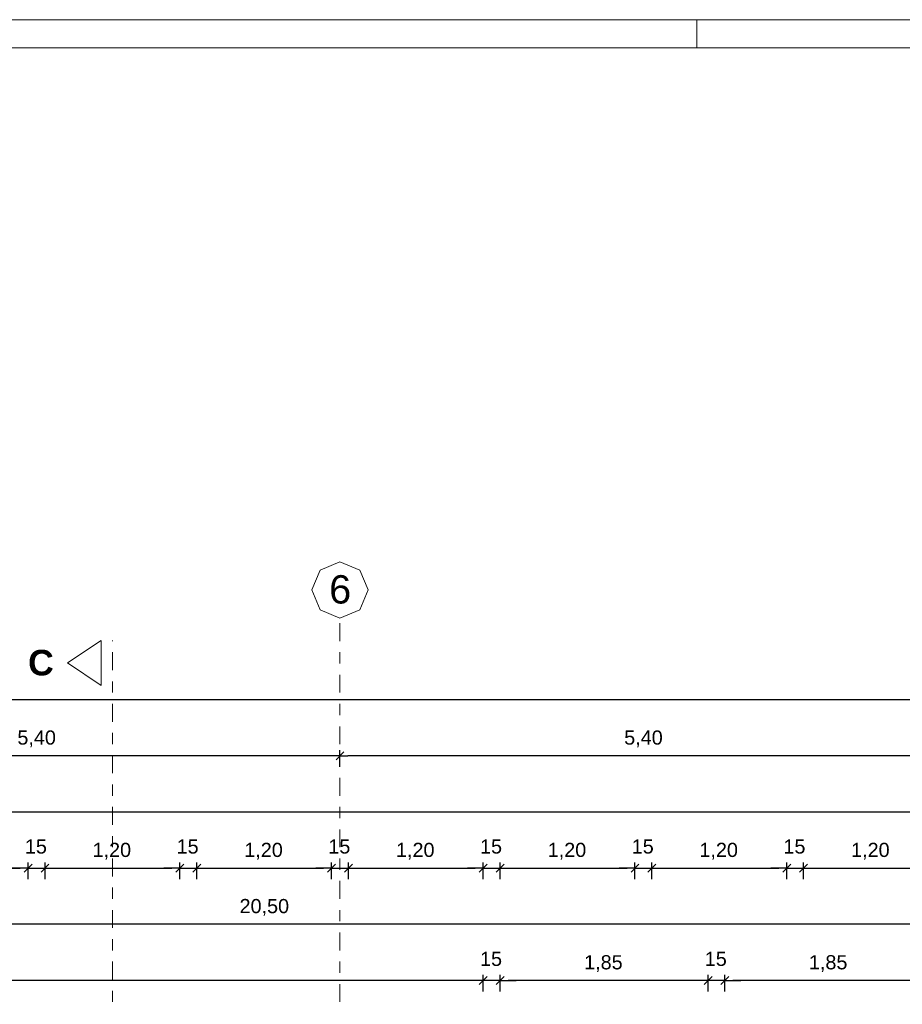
# Model space of a CAD drawing. Header units: metres. Extents: x -45.2 to 14.3, y -31.8 to 10.2.
# Tile 80 of 152: x -31.2 to -23.3, y 1.5 to 10.2. Entities that reach past the tile are written whole.
import ezdxf

# ---------------------------------------------------------------- set-up
doc = ezdxf.new("R2010")
doc.units = ezdxf.units.M
doc.header["$LTSCALE"] = 0.05
doc.linetypes.add('Achsen 01', pattern=[5.291531, 3.175, -1.058062, 0.352704, -0.705764])
doc.layers.get('0').update_dxf_attribs({"lineweight": 25})
doc.layers.add('AV1-Achsen', color=1, linetype='Achsen 01', lineweight=18, true_color=0xff0000)
for name, color, linetype, lineweight in [('AV1-Planrahmen', 7, 'Continuous', 9), ('AV1-Schnitt Achsen', 7, 'Achsen 01', 18), ('Bemaßung-Bemaßung', 7, 'Continuous', 9), ('Keine', 7, 'Continuous', 9)]:
    doc.layers.add(name, color=color, linetype=linetype, lineweight=lineweight)
doc.styles.add('Arial', font='arial.ttf')
doc.styles.add('Arial (bold)', font='arialbd.ttf')

# ---------------------------------------------------------------- blocks, each defined once
blk = doc.blocks.new('Group')
at = {"layer": 'AV1-Planrahmen', "color": 7}
blk.add_line((-0.1945, 0.4155), (-0.1945, 0.4205), dxfattribs=at)
at = {"layer": 'AV1-Planrahmen', "color": 7, "flags": 128}
for points in [[(-0.5945, -0.4205), (-0.5945, 0.4205), (0.5945, 0.4205), (0.5945, -0.4205)], [(-0.5695, -0.4155), (-0.5695, 0.4155), (0.4045, 0.4155), (0.4045, -0.4155)]]:
    blk.add_lwpolyline(points, close=True, dxfattribs=at)

msp = doc.modelspace()

# ---------------------------------------------------------------- linework, layer by layer
at = {"color": 0, "linetype": 'Continuous', "lineweight": 15}
for p, q in [((-28.3146, 3.7104), (-28.3854, 3.6396)), ((-28.3854, 3.6396), (-28.3146, 3.7104)), ((-31.0896, 2.7104), (-31.1604, 2.6396)), ((-31.0896, 2.7104), (-31.1604, 2.6396)), ((-31.0104, 2.6396), (-30.9396, 2.7104)), ((-31.0104, 2.6396), (-30.9396, 2.7104)), ((-29.7396, 2.7104), (-29.8104, 2.6396)), ((-29.7396, 2.7104), (-29.8104, 2.6396)), ((-29.6604, 2.6396), (-29.5896, 2.7104)), ((-29.6604, 2.6396), (-29.5896, 2.7104)), ((-28.3896, 2.7104), (-28.4604, 2.6396)), ((-28.3896, 2.7104), (-28.4604, 2.6396)), ((-28.3104, 2.6396), (-28.2396, 2.7104)), ((-28.3104, 2.6396), (-28.2396, 2.7104)), ((-27.0396, 2.7104), (-27.1104, 2.6396)), ((-27.0396, 2.7104), (-27.1104, 2.6396)), ((-26.9604, 2.6396), (-26.8896, 2.7104)), ((-26.9604, 2.6396), (-26.8896, 2.7104)), ((-25.6896, 2.7104), (-25.7604, 2.6396)), ((-25.6896, 2.7104), (-25.7604, 2.6396)), ((-25.6104, 2.6396), (-25.5396, 2.7104)), ((-25.6104, 2.6396), (-25.5396, 2.7104)), ((-24.3396, 2.7104), (-24.4104, 2.6396)), ((-24.3396, 2.7104), (-24.4104, 2.6396)), ((-24.2604, 2.6396), (-24.1896, 2.7104)), ((-24.2604, 2.6396), (-24.1896, 2.7104)), ((-27.0396, 1.7104), (-27.1104, 1.6396)), ((-27.0396, 1.7104), (-27.1104, 1.6396)), ((-26.9604, 1.6396), (-26.8896, 1.7104)), ((-26.9604, 1.6396), (-26.8896, 1.7104)), ((-25.0396, 1.7104), (-25.1104, 1.6396)), ((-25.0396, 1.7104), (-25.1104, 1.6396)), ((-24.9604, 1.6396), (-24.8896, 1.7104)), ((-24.9604, 1.6396), (-24.8896, 1.7104))]:
    msp.add_line(p, q, dxfattribs=at)
at = {"color": 0, "linetype": 'ByBlock', "lineweight": -2}
for p, q in [((-28.35, 3.675), (-28.4207, 3.675)), ((-28.35, 3.675), (-28.2793, 3.675)), ((-31.125, 2.675), (-31.1957, 2.675)), ((-31.125, 2.675), (-31.1957, 2.675)), ((-30.975, 2.675), (-30.9043, 2.675)), ((-30.975, 2.675), (-30.9043, 2.675)), ((-29.775, 2.675), (-29.8457, 2.675)), ((-29.775, 2.675), (-29.8457, 2.675)), ((-29.625, 2.675), (-29.5543, 2.675)), ((-29.625, 2.675), (-29.5543, 2.675)), ((-28.425, 2.675), (-28.4957, 2.675)), ((-28.425, 2.675), (-28.4957, 2.675)), ((-28.275, 2.675), (-28.2043, 2.675)), ((-28.275, 2.675), (-28.2043, 2.675)), ((-27.075, 2.675), (-27.1457, 2.675)), ((-27.075, 2.675), (-27.1457, 2.675)), ((-26.925, 2.675), (-26.8543, 2.675)), ((-26.925, 2.675), (-26.8543, 2.675)), ((-25.725, 2.675), (-25.7957, 2.675)), ((-25.725, 2.675), (-25.7957, 2.675)), ((-25.575, 2.675), (-25.5043, 2.675)), ((-25.575, 2.675), (-25.5043, 2.675)), ((-24.375, 2.675), (-24.4457, 2.675)), ((-24.375, 2.675), (-24.4457, 2.675)), ((-24.225, 2.675), (-24.1543, 2.675)), ((-24.225, 2.675), (-24.1543, 2.675)), ((-27.075, 1.675), (-27.1457, 1.675)), ((-27.075, 1.675), (-27.1457, 1.675)), ((-26.925, 1.675), (-26.8543, 1.675)), ((-26.925, 1.675), (-26.8543, 1.675)), ((-25.075, 1.675), (-25.1457, 1.675)), ((-25.075, 1.675), (-25.1457, 1.675)), ((-24.925, 1.675), (-24.8543, 1.675)), ((-24.925, 1.675), (-24.8543, 1.675))]:
    msp.add_line(p, q, dxfattribs=at)
at = {"layer": 'AV1-Achsen'}
msp.add_line((-28.35, -26.5), (-28.35, 4.9), dxfattribs=at)
at = {"layer": 'AV1-Achsen', "linetype": 'Continuous'}
msp.add_lwpolyline([(-28.35, 5.4), (-28.1732, 5.3268), (-28.1, 5.15), (-28.1732, 4.9732), (-28.35, 4.9), (-28.5268, 4.9732), (-28.6, 5.15), (-28.5268, 5.3268)], close=True, dxfattribs=at)
at = {"layer": 'AV1-Schnitt Achsen'}
msp.add_line((-30.375, -26.3), (-30.375, 4.7), dxfattribs=at)
at = {"layer": 'AV1-Schnitt Achsen', "linetype": 'Continuous'}
msp.add_lwpolyline([(-30.475, 4.3), (-30.475, 4.7), (-30.775, 4.5)], close=True, dxfattribs=at)
at = {"layer": 'Bemaßung-Bemaßung', "color": 0, "lineweight": -2}
for p, q in [((-39.0793, 4.175), (-0.0707, 4.175)), ((-28.35, 3.575), (-28.35, 3.725)), ((-28.35, 3.575), (-28.35, 3.725)), ((-28.4207, 3.675), (-33.6793, 3.675)), ((-23.0207, 3.675), (-28.2793, 3.675)), ((-39.7543, 3.175), (0.6043, 3.175)), ((-18.8457, 2.175), (-39.2043, 2.175))]:
    msp.add_line(p, q, dxfattribs=at)
at = {"layer": 'Bemaßung-Bemaßung', "color": 0, "linetype": 'Continuous', "lineweight": -2}
for p, q in [((-31.125, 2.575), (-31.125, 2.725)), ((-31.125, 2.575), (-31.125, 2.725)), ((-30.975, 2.575), (-30.975, 2.725)), ((-30.975, 2.575), (-30.975, 2.725)), ((-29.775, 2.575), (-29.775, 2.725)), ((-29.775, 2.575), (-29.775, 2.725)), ((-29.625, 2.575), (-29.625, 2.725)), ((-29.625, 2.575), (-29.625, 2.725)), ((-28.425, 2.575), (-28.425, 2.725)), ((-28.425, 2.575), (-28.425, 2.725)), ((-28.275, 2.575), (-28.275, 2.725)), ((-28.275, 2.575), (-28.275, 2.725)), ((-27.075, 2.575), (-27.075, 2.725)), ((-27.075, 2.575), (-27.075, 2.725)), ((-26.925, 2.575), (-26.925, 2.725)), ((-26.925, 2.575), (-26.925, 2.725)), ((-25.725, 2.575), (-25.725, 2.725)), ((-25.725, 2.575), (-25.725, 2.725)), ((-25.575, 2.575), (-25.575, 2.725)), ((-25.575, 2.575), (-25.575, 2.725)), ((-24.375, 2.575), (-24.375, 2.725)), ((-24.375, 2.575), (-24.375, 2.725)), ((-24.225, 2.575), (-24.225, 2.725)), ((-24.225, 2.575), (-24.225, 2.725)), ((-32.2543, 2.675), (-31.1957, 2.675)), ((-31.1957, 2.675), (-31.2664, 2.675)), ((-31.125, 2.675), (-30.975, 2.675)), ((-30.9043, 2.675), (-29.8457, 2.675)), ((-30.9043, 2.675), (-30.8336, 2.675)), ((-29.8457, 2.675), (-29.9164, 2.675)), ((-29.775, 2.675), (-29.625, 2.675)), ((-29.5543, 2.675), (-28.4957, 2.675)), ((-29.5543, 2.675), (-29.4836, 2.675)), ((-28.4957, 2.675), (-28.5664, 2.675)), ((-28.425, 2.675), (-28.275, 2.675)), ((-28.2043, 2.675), (-27.1457, 2.675)), ((-28.2043, 2.675), (-28.1336, 2.675)), ((-27.1457, 2.675), (-27.2164, 2.675)), ((-27.075, 2.675), (-26.925, 2.675)), ((-26.8543, 2.675), (-25.7957, 2.675)), ((-26.8543, 2.675), (-26.7836, 2.675)), ((-25.7957, 2.675), (-25.8664, 2.675)), ((-25.725, 2.675), (-25.575, 2.675)), ((-25.5043, 2.675), (-24.4457, 2.675)), ((-25.5043, 2.675), (-25.4336, 2.675)), ((-24.4457, 2.675), (-24.5164, 2.675)), ((-24.375, 2.675), (-24.225, 2.675)), ((-24.1543, 2.675), (-23.0957, 2.675)), ((-24.1543, 2.675), (-24.0836, 2.675)), ((-27.1457, 1.675), (-38.9543, 1.675)), ((-27.1457, 1.675), (-27.2164, 1.675)), ((-27.075, 1.575), (-27.075, 1.725)), ((-27.075, 1.575), (-27.075, 1.725)), ((-26.925, 1.675), (-27.075, 1.675)), ((-26.925, 1.575), (-26.925, 1.725)), ((-26.925, 1.575), (-26.925, 1.725)), ((-26.8543, 1.675), (-26.7836, 1.675)), ((-25.1457, 1.675), (-26.8543, 1.675)), ((-25.1457, 1.675), (-25.2164, 1.675)), ((-25.075, 1.575), (-25.075, 1.725)), ((-25.075, 1.575), (-25.075, 1.725)), ((-24.925, 1.675), (-25.075, 1.675)), ((-24.925, 1.575), (-24.925, 1.725)), ((-24.925, 1.575), (-24.925, 1.725)), ((-24.8543, 1.675), (-24.7836, 1.675)), ((-23.1457, 1.675), (-24.8543, 1.675))]:
    msp.add_line(p, q, dxfattribs=at)
at = {"layer": 'Defpoints', "color": 0, "lineweight": 0}
for p, q in [((-28.35, 3.675), (-28.35, 3.675)), ((-31.125, 2.675), (-31.125, 2.675)), ((-30.975, 2.675), (-30.975, 2.675)), ((-29.775, 2.675), (-29.775, 2.675)), ((-29.625, 2.675), (-29.625, 2.675)), ((-28.425, 2.675), (-28.425, 2.675)), ((-28.275, 2.675), (-28.275, 2.675)), ((-27.075, 2.675), (-27.075, 2.675)), ((-26.925, 2.675), (-26.925, 2.675)), ((-25.725, 2.675), (-25.725, 2.675)), ((-25.575, 2.675), (-25.575, 2.675)), ((-24.375, 2.675), (-24.375, 2.675)), ((-24.225, 2.675), (-24.225, 2.675)), ((-27.075, 1.675), (-27.075, 1.675)), ((-26.925, 1.675), (-26.925, 1.675)), ((-25.075, 1.675), (-25.075, 1.675)), ((-24.925, 1.675), (-24.925, 1.675))]:
    msp.add_line(p, q, dxfattribs=at)

# ---------------------------------------------------------------- block references
at = {"layer": 'Keine', "color": 7, "transparency": 33554687, "xscale": 50, "yscale": 50, "zscale": 50}
msp.add_blockref('Group', (-15.45, -10.8), dxfattribs=at)

# ---------------------------------------------------------------- texts
at = {"layer": 'AV1-Achsen', "insert": (-28.4465, 5.0255), "char_height": 0.2522, "attachment_point": 7, "style": 'Arial'}
msp.add_mtext('6', dxfattribs=at)
at = {"layer": 'AV1-Schnitt Achsen', "insert": (-31.1257, 4.3865), "char_height": 0.227, "attachment_point": 7, "style": 'Arial (bold)'}
msp.add_mtext('C', dxfattribs=at)
at = {"layer": 'Bemaßung-Bemaßung', "color": 0, "char_height": 0.12609, "attachment_point": 7, "style": 'Arial'}
for s, insert in [('5,40', (-31.2209, 3.7502)), ('5,40', (-25.8209, 3.7502)), ('15', (-31.154, 2.8024)), ('1,20', (-30.5518, 2.7502)), ('15', (-29.804, 2.8024)), ('1,20', (-29.2018, 2.7502)), ('15', (-28.454, 2.8024)), ('1,20', (-27.8518, 2.7502)), ('15', (-27.104, 2.8024)), ('1,20', (-26.5018, 2.7502)), ('15', (-25.754, 2.8024)), ('1,20', (-25.1518, 2.7502)), ('15', (-24.404, 2.8024)), ('1,20', (-23.8018, 2.7502)), ('20,50', (-29.2438, 2.2502)), ('15', (-27.104, 1.8024)), ('15', (-25.104, 1.8024)), ('1,85', (-26.1775, 1.7502)), ('1,85', (-24.1775, 1.7502))]:
    msp.add_mtext(s, dxfattribs=dict(at, insert=insert))

doc.saveas('drawing.dxf')
